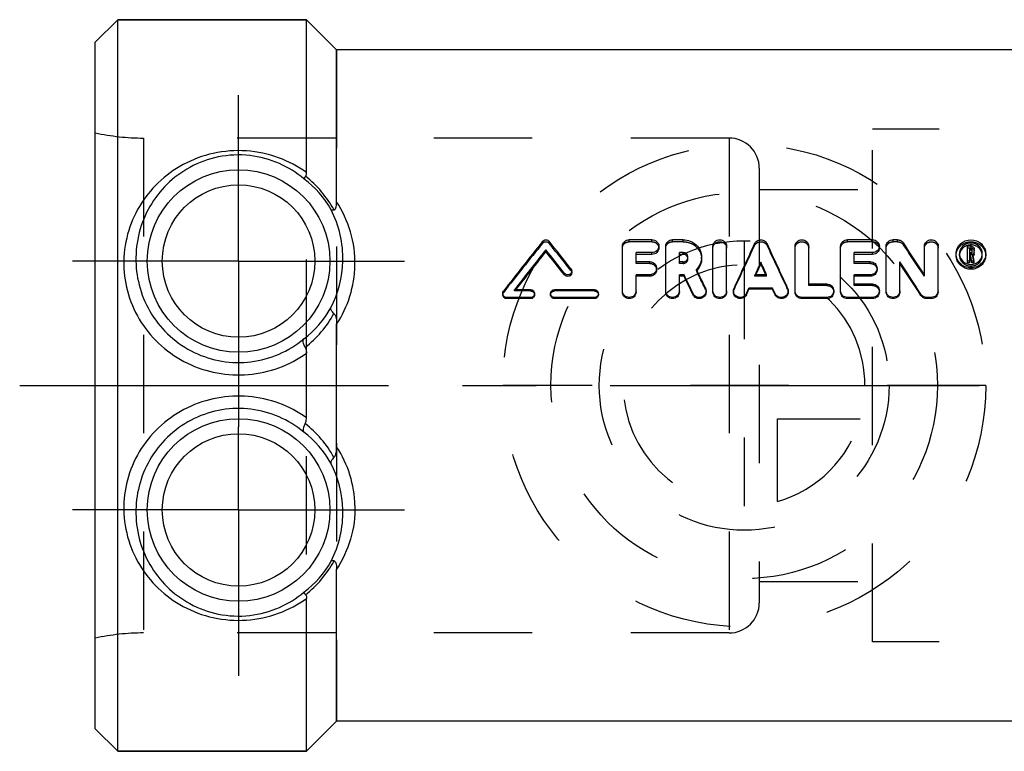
# Model space of a CAD drawing. Header units: millimetres. Extents: x 439 to 562, y 476 to 524.
# Tile 1 of 12: x 439 to 504, y 476 to 524. Entities that reach past the tile are written whole.
import ezdxf

# ---------------------------------------------------------------- set-up
doc = ezdxf.new("R2010")
doc.units = ezdxf.units.MM
doc.header["$LTSCALE"] = 65.185185
doc.linetypes.add('CENTER', pattern=[0.6, 0.375, -0.075, 0.075, -0.075])
doc.linetypes.add('HIDDEN', pattern=[0.2, 0.1, -0.1])
for name, color, linetype in [('ACHSEN_S', 7, 'CONTINUOUS'), ('FASEN', 7, 'CONTINUOUS'), ('KOERPER', 7, 'CONTINUOUS'), ('KONST.EL_MIT_GEO', 7, 'CONTINUOUS'), ('KURVEN', 7, 'CONTINUOUS')]:
    doc.layers.add(name, color=color, linetype=linetype)

msp = doc.modelspace()

# ---------------------------------------------------------------- linework, layer by layer
at = {"layer": 'ACHSEN_S', "color": 2, "linetype": 'CENTER'}
msp.add_line((438.512, 500), (561.706, 500), dxfattribs=at)
at = {"layer": 'FASEN', "color": 7, "linetype": 'Continuous'}
for p, q in [((445.012, 524.25), (443.512, 522.75)), ((445.012, 475.75), (445.012, 524.25)), ((445.012, 524.25), (457.512, 524.25)), ((443.512, 477.25), (443.512, 522.75)), ((445.012, 475.75), (443.512, 477.25)), ((445.012, 475.75), (457.512, 475.75))]:
    msp.add_line(p, q, dxfattribs=at)
at = {"layer": 'KOERPER', "color": 7, "linetype": 'Continuous'}
for p, q in [((457.512, 524.25), (445.012, 524.25)), ((459.512, 522.25), (457.512, 524.25)), ((513.512, 522.25), (459.512, 522.25)), ((459.512, 477.75), (457.512, 475.75)), ((513.512, 477.75), (459.512, 477.75)), ((457.512, 475.75), (445.012, 475.75))]:
    msp.add_line(p, q, dxfattribs=at)
at = {"layer": 'KOERPER', "color": 8, "linetype": 'HIDDEN'}
for p, q in [((457.512, 475.75), (457.512, 524.25)), ((459.512, 522.25), (459.512, 477.75)), ((495.011, 483), (495.011, 517)), ((485.512, 516.405), (446.711, 516.405)), ((485.512, 516.405), (485.512, 483.595)), ((487.512, 514.405), (487.512, 485.595)), ((487.512, 513), (495.011, 513)), ((487.512, 487), (495.011, 487)), ((485.512, 483.595), (446.711, 483.595))]:
    msp.add_line(p, q, dxfattribs=at)
at = {"layer": 'KOERPER', "color": 2, "linetype": 'CENTER'}
for p, q in [((453.012, 508.25), (453.012, 519.25)), ((453.012, 508.25), (442.012, 508.25)), ((453.012, 508.25), (453.012, 497.25)), ((453.012, 508.25), (464.012, 508.25)), ((453.012, 491.75), (453.012, 497.25)), ((453.012, 491.75), (442.012, 491.75)), ((453.012, 491.75), (453.012, 480.75)), ((453.012, 491.75), (464.012, 491.75))]:
    msp.add_line(p, q, dxfattribs=at)
at = {"layer": 'KOERPER', "color": 8, "linetype": 'HIDDEN'}
for centre, start, end in [((485.512, 514.405), 0, 90), ((485.512, 485.595), 270, 360)]:
    msp.add_arc(centre, 2, start, end, dxfattribs=at)
at = {"layer": 'KONST.EL_MIT_GEO', "color": 7, "linetype": 'Continuous'}
for p, q in [((457.512, 514.121), (457.512, 524.25)), ((459.512, 512.175), (459.512, 522.25)), ((480.403, 509.657), (478.894, 509.657)), ((482.465, 509.657), (481.762, 509.657)), ((495.012, 509.657), (493.351, 509.657)), ((496.672, 509.657), (496.37, 509.657)), ((473.373, 508.88), (473.373, 509)), ((478.441, 506.278), (478.441, 509.234)), ((481.309, 506.278), (481.309, 509.234)), ((484.44, 506.278), (484.44, 509.234)), ((485.345, 506.278), (485.345, 509.234)), ((489.88, 506.278), (489.88, 509.234)), ((490.785, 506.718), (490.785, 509.234)), ((492.898, 506.278), (492.898, 509.234)), ((495.917, 506.278), (495.917, 509.234)), ((498.455, 507.339), (498.455, 509.234)), ((499.36, 506.278), (499.36, 509.234)), ((501.303, 508.127), (501.303, 509.233)), ((501.554, 509.233), (501.303, 509.233)), ((501.454, 508.797), (501.454, 509.092)), ((501.554, 509.092), (501.454, 509.092)), ((501.554, 508.971), (501.454, 508.971)), ((501.554, 508.971), (501.554, 509.092)), ((501.605, 508.845), (501.605, 509.044)), ((501.756, 508.728), (501.756, 509.044)), ((479.347, 508.202), (479.347, 508.809)), ((480.403, 508.809), (479.347, 508.809)), ((480.403, 508.692), (479.347, 508.692)), ((480.252, 508.202), (479.347, 508.202)), ((480.403, 508.692), (480.403, 508.809)), ((482.215, 508.202), (482.215, 508.809)), ((482.465, 508.809), (482.215, 508.809)), ((482.465, 508.692), (482.215, 508.692)), ((482.465, 508.202), (482.215, 508.202)), ((482.465, 508.692), (482.465, 508.809)), ((487.612, 508.065), (487.612, 508.173)), ((493.804, 508.202), (493.804, 508.809)), ((495.012, 508.809), (493.804, 508.809)), ((495.012, 508.692), (493.804, 508.692)), ((494.861, 508.202), (493.804, 508.202)), ((495.012, 508.692), (495.012, 508.809)), ((496.823, 506.278), (496.823, 508.2)), ((501.454, 508.237), (501.303, 508.237)), ((501.554, 508.797), (501.454, 508.797)), ((501.454, 508.127), (501.454, 508.655)), ((501.501, 508.655), (501.454, 508.655)), ((501.501, 508.54), (501.454, 508.54)), ((501.501, 508.54), (501.501, 508.655)), ((501.544, 508.47), (501.501, 508.655)), ((501.512, 508.494), (501.501, 508.54)), ((501.555, 508.311), (501.512, 508.494)), ((501.555, 508.423), (501.544, 508.47)), ((501.599, 508.237), (501.555, 508.423)), ((501.599, 508.127), (501.555, 508.311)), ((501.599, 508.127), (501.599, 508.237)), ((501.753, 508.237), (501.599, 508.237)), ((501.696, 508.482), (501.65, 508.678)), ((501.719, 508.384), (501.696, 508.482)), ((501.753, 508.237), (501.719, 508.384)), ((501.753, 508.127), (501.753, 508.237)), ((501.454, 508.127), (501.303, 508.127)), ((501.753, 508.127), (501.599, 508.127)), ((474.61, 507.328), (474.61, 507.427)), ((479.347, 506.278), (479.347, 507.337)), ((480.252, 507.337), (479.347, 507.337)), ((480.252, 507.239), (479.347, 507.239)), ((480.252, 507.239), (480.252, 507.337)), ((482.215, 506.278), (482.215, 507.337)), ((482.524, 507.337), (482.215, 507.337)), ((482.524, 507.239), (482.215, 507.239)), ((482.524, 507.239), (482.524, 507.337)), ((487.998, 507.337), (487.227, 507.337)), ((487.272, 507.337), (487.313, 507.424)), ((487.952, 507.337), (487.912, 507.424)), ((493.804, 506.718), (493.804, 507.337)), ((494.861, 507.337), (493.804, 507.337)), ((494.861, 507.239), (493.804, 507.239)), ((494.861, 507.239), (494.861, 507.337)), ((472.361, 506.352), (471.304, 506.352)), ((476.588, 506.352), (473.946, 506.352)), ((486.665, 506.101), (486.829, 506.462)), ((486.665, 506.02), (486.829, 506.376)), ((486.829, 506.376), (486.829, 506.462)), ((488.396, 506.462), (486.829, 506.462)), ((488.396, 506.376), (486.829, 506.376)), ((488.396, 506.376), (488.396, 506.462)), ((488.559, 506.101), (488.396, 506.462)), ((488.559, 506.02), (488.396, 506.376)), ((491.993, 506.718), (490.785, 506.718)), ((495.012, 506.718), (493.804, 506.718)), ((470.776, 505.759), (470.776, 505.836)), ((472.361, 505.836), (470.776, 505.836)), ((472.361, 505.759), (470.776, 505.759)), ((472.361, 505.759), (472.361, 505.836)), ((473.946, 505.759), (473.946, 505.836)), ((476.588, 505.836), (473.946, 505.836)), ((476.588, 505.759), (473.946, 505.759)), ((476.588, 505.759), (476.588, 505.836)), ((483.123, 506.011), (483.123, 506.092)), ((486.665, 506.02), (486.665, 506.101)), ((488.559, 506.02), (488.559, 506.101)), ((490.332, 505.759), (490.332, 505.836)), ((491.993, 505.836), (490.332, 505.836)), ((491.993, 505.759), (490.332, 505.759)), ((491.993, 505.759), (491.993, 505.836)), ((493.351, 505.759), (493.351, 505.836)), ((495.012, 505.836), (493.351, 505.836)), ((495.012, 505.759), (493.351, 505.759)), ((495.012, 505.759), (495.012, 505.836)), ((498.222, 505.964), (498.222, 506.044)), ((498.606, 505.759), (498.606, 505.836)), ((498.908, 505.836), (498.606, 505.836)), ((498.908, 505.759), (498.606, 505.759)), ((498.908, 505.759), (498.908, 505.836)), ((459.512, 495.934), (459.512, 504.066)), ((457.512, 497.861), (457.512, 502.139)), ((459.512, 477.75), (459.512, 487.825)), ((457.512, 475.75), (457.512, 485.879))]:
    msp.add_line(p, q, dxfattribs=at)
at = {"layer": 'KONST.EL_MIT_GEO', "color": 8, "linetype": 'HIDDEN'}
for p, q in [((443.512, 483.25), (443.512, 516.75)), ((525.512, 517), (495.011, 517)), ((446.711, 516.405), (446.711, 483.595)), ((487.512, 513), (495.011, 513)), ((473.158, 509.43), (473.158, 509.557)), ((473.588, 509.43), (473.588, 509.557)), ((478.894, 509.529), (478.894, 509.657)), ((480.403, 509.529), (478.894, 509.529)), ((480.403, 509.529), (480.403, 509.657)), ((481.762, 509.529), (481.762, 509.657)), ((482.465, 509.529), (481.762, 509.529)), ((482.465, 509.529), (482.465, 509.657)), ((493.351, 509.529), (493.351, 509.657)), ((495.012, 509.529), (493.351, 509.529)), ((495.012, 509.529), (495.012, 509.657)), ((496.37, 509.529), (496.37, 509.657)), ((496.672, 509.529), (496.37, 509.529)), ((496.672, 509.529), (496.672, 509.657)), ((480.856, 509.111), (480.856, 509.234)), ((487.198, 509.28), (487.198, 509.405)), ((488.027, 509.28), (488.027, 509.405)), ((495.465, 509.111), (495.465, 509.234)), ((497.056, 509.333), (497.056, 509.459)), ((501.554, 509.111), (501.303, 509.111)), ((501.554, 509.111), (501.554, 509.233)), ((501.605, 508.728), (501.605, 508.845)), ((479.347, 508.093), (479.347, 508.202)), ((480.252, 508.093), (480.252, 508.202)), ((482.215, 508.093), (482.215, 508.202)), ((482.465, 508.093), (482.465, 508.202)), ((482.786, 508.393), (482.786, 508.506)), ((483.691, 508.393), (483.691, 508.506)), ((493.804, 508.093), (493.804, 508.202)), ((494.861, 508.093), (494.861, 508.202)), ((500.548, 508.621), (500.548, 508.737)), ((500.776, 508.621), (500.776, 508.736)), ((501.454, 508.68), (501.454, 508.797)), ((501.554, 508.68), (501.454, 508.68)), ((501.554, 508.68), (501.554, 508.797)), ((501.65, 508.562), (501.65, 508.678)), ((501.753, 508.127), (501.65, 508.562)), ((502.285, 508.621), (502.285, 508.737)), ((502.512, 508.621), (502.512, 508.737)), ((475.033, 507.627), (475.033, 507.73)), ((475.086, 507.478), (475.086, 507.579)), ((480.252, 508.093), (479.347, 508.093)), ((480.705, 507.667), (480.705, 507.771)), ((482.465, 508.093), (482.215, 508.093)), ((483.348, 507.594), (483.348, 507.697)), ((494.861, 508.093), (493.804, 508.093)), ((495.314, 507.667), (495.314, 507.771)), ((487.227, 507.239), (487.227, 507.337)), ((487.227, 507.239), (487.272, 507.337)), ((487.998, 507.239), (487.227, 507.239)), ((487.998, 507.239), (487.952, 507.337)), ((487.998, 507.239), (487.998, 507.337)), ((498.455, 507.241), (498.455, 507.339)), ((470.565, 506.166), (470.565, 506.249)), ((471.304, 506.267), (471.304, 506.352)), ((471.304, 506.267), (471.344, 506.32)), ((472.361, 506.267), (471.304, 506.267)), ((471.344, 506.32), (471.369, 506.352)), ((472.361, 506.267), (472.361, 506.352)), ((473.946, 506.267), (473.946, 506.352)), ((476.588, 506.267), (473.946, 506.267)), ((476.588, 506.267), (476.588, 506.352)), ((478.441, 506.195), (478.441, 506.278)), ((479.347, 506.195), (479.347, 506.278)), ((481.309, 506.195), (481.309, 506.278)), ((482.215, 506.195), (482.215, 506.278)), ((483.944, 506.379), (483.944, 506.465)), ((483.987, 506.195), (483.987, 506.278)), ((484.44, 506.195), (484.44, 506.278)), ((485.345, 506.195), (485.345, 506.278)), ((485.798, 506.279), (485.798, 506.195)), ((485.836, 506.37), (485.836, 506.456)), ((489.388, 506.37), (489.388, 506.456)), ((489.427, 506.195), (489.427, 506.279)), ((489.88, 506.195), (489.88, 506.278)), ((490.785, 506.629), (490.785, 506.718)), ((491.993, 506.629), (490.785, 506.629)), ((491.993, 506.629), (491.993, 506.718)), ((492.446, 506.195), (492.446, 506.278)), ((492.898, 506.195), (492.898, 506.278)), ((493.804, 506.629), (493.804, 506.718)), ((495.012, 506.629), (493.804, 506.629)), ((495.012, 506.629), (495.012, 506.718)), ((495.465, 506.195), (495.465, 506.278)), ((495.917, 506.195), (495.917, 506.278)), ((496.823, 506.195), (496.823, 506.278)), ((499.36, 506.195), (499.36, 506.278)), ((470.512, 506.095), (470.512, 506.013)), ((472.625, 506.013), (472.625, 506.094)), ((473.682, 506.095), (473.682, 506.014)), ((476.852, 506.013), (476.852, 506.094)), ((487.512, 487), (495.011, 487)), ((525.512, 483), (495.011, 483))]:
    msp.add_line(p, q, dxfattribs=at)
at = {"layer": 'KONST.EL_MIT_GEO', "color": 7, "linetype": 'Continuous'}
for centre, radius in [((453.012, 508.25), 6.05), ((453.012, 508.25), 5.051), ((453.012, 491.75), 6.05), ((453.012, 491.75), 5.051)]:
    msp.add_circle(centre, radius, dxfattribs=at)
at = {"layer": 'KONST.EL_MIT_GEO', "color": 8, "linetype": 'HIDDEN'}
for centre, radius, start, end in [((446.711, 531.405), 15, 257.68775, 270), ((627.192, 384.409), 198.385, 140.9359, 142.13981), ((324.493, 388.361), 192.059, 38.38801, 39.07726), ((683.652, 415.581), 217.655, 154.50131, 155.347), ((291.573, 415.581), 217.655, 24.653, 25.49869), ((337.572, 401.192), 192.69, 33.39171, 34.13994), ((482.505, 508.393), 0.281, 0.01716, 11.60608), ((501.429, 508.621), 0.654, 174.87757, 180.01606), ((501.558, 508.745), 0.205, 296.73662, 303.55357), ((501.631, 508.621), 0.654, 359.98392, 5.08615), ((482.5, 508.46), 1.212, 314.3881, 316.67309), ((287.22, 410.669), 218.771, 25.94379, 26.2984), ((446.711, 468.595), 15, 90, 102.31225)]:
    msp.add_arc(centre, radius, start, end, dxfattribs=at)
at = {"layer": 'KONST.EL_MIT_GEO', "color": 7, "linetype": 'Continuous'}
for centre, radius, start, end in [((453.474, 508.496), 6.488, 29.06234, 53.35239), ((452.913, 508.131), 7.316, 28.57184, 51.64982), ((452.832, 508.409), 7.095, 358.71788, 27.15652), ((629.788, 384.121), 200.667, 141.31097, 142.51105), ((322.012, 388.112), 194.227, 38.01507, 38.70223), ((631.552, 383.271), 202.061, 141.52053, 142.47346), ((628.68, 383.766), 199.434, 141.14547, 142.07216), ((318.723, 386.044), 197.572, 37.90652, 38.48686), ((321.262, 386.312), 195.347, 38.27911, 38.86125), ((688.05, 414.884), 221.981, 154.79826, 155.63665), ((287.175, 414.884), 221.981, 24.36335, 25.20174), ((334.56, 400.741), 195.51, 33.04002, 33.78435), ((501.526, 508.522), 0.797, 106.32952, 111.94409), ((501.53, 508.504), 0.816, 89.92172, 106.26961), ((501.53, 508.498), 0.822, 79.02757, 89.88152), ((501.532, 508.512), 0.807, 73.53734, 79.03464), ((501.568, 509.04), 0.189, 32.02668, 39.7811), ((501.577, 508.845), 0.179, 352.45172, 0.0247), ((452.87, 508.406), 7.056, 332.52491, 358.73694), ((688.747, 415.039), 221.651, 155.1536, 155.3917), ((286.478, 415.039), 221.651, 24.6083, 24.8464), ((325.118, 395.276), 205.51, 32.61503, 33.33148), ((501.557, 508.86), 0.204, 297.0488, 303.86956), ((453.339, 508.122), 7.386, 326.69004, 358.76971), ((282.918, 409.963), 222.989, 25.64316, 25.99484), ((482.519, 508.443), 1.187, 316.67731, 317.99521), ((683.551, 416.111), 216.443, 154.85945, 155.04675), ((291.673, 416.111), 216.443, 24.95325, 25.14055), ((328.332, 395.786), 202.489, 32.9644, 33.68474), ((501.528, 508.805), 0.783, 247.35881, 258.73088), ((501.531, 508.819), 0.797, 258.71718, 269.88222), ((501.53, 508.813), 0.791, 269.93256, 281.14998), ((501.531, 508.807), 0.785, 281.15754, 292.51), ((279.172, 408.639), 226.038, 25.53969, 25.88993), ((283.545, 409.361), 221.749, 25.83945, 26.19263), ((472.382, 506.013), 0.243, 354.43298, 359.99309), ((473.931, 506.095), 0.249, 175.0605, 179.99523), ((476.609, 506.013), 0.243, 354.43298, 359.99309), ((453.337, 508.378), 6.632, 307.03106, 330.87943), ((452.931, 508.281), 7.302, 307.99749, 331.25576), ((452.931, 491.719), 7.302, 28.74393, 52.00255), ((453.337, 491.622), 6.632, 29.12056, 52.96894), ((453.339, 491.878), 7.386, 1.23007, 33.31018), ((452.87, 491.594), 7.056, 1.26297, 27.47518), ((452.832, 491.591), 7.095, 332.84342, 1.28218), ((453.474, 491.504), 6.488, 306.6476, 330.93767), ((452.916, 491.867), 7.313, 308.34541, 331.43318)]:
    msp.add_arc(centre, radius, start, end, dxfattribs=at)
for points, knots in [([(457.512, 514.121), (456.948, 514.528), (455.674, 515.203), (453.537, 515.657), (451.342, 515.492), (449.323, 514.741), (447.64, 513.515), (446.369, 511.919), (445.568, 510.038), (445.399, 508.672), (445.412, 507.987)], [0, 0, 0, 0, 0.124894, 0.255298, 0.387242, 0.514871, 0.637127, 0.756701, 0.876849, 1, 1, 1, 1]), ([(457.346, 513.701), (456.856, 514.112), (455.719, 514.821), (453.745, 515.352), (451.673, 515.257), (449.774, 514.559), (448.22, 513.401), (447.067, 511.907), (446.347, 510.155), (446.198, 508.888), (446.211, 508.25)], [0, 0, 0, 0, 0.123548, 0.254407, 0.388457, 0.517158, 0.638935, 0.757498, 0.876896, 1, 1, 1, 1]), ([(457.453, 513.868), (457.464, 513.884), (457.505, 513.963), (457.512, 514.054), (457.512, 514.121)], [0, 0, 0, 0, 0.223512, 1, 1, 1, 1]), ([(457.453, 513.868), (457.437, 513.847), (457.41, 513.809), (457.376, 513.759), (457.357, 513.725), (457.346, 513.707), (457.346, 513.701)], [0, 0, 0, 0, 0.403876, 0.705872, 0.903929, 1, 1, 1, 1]), ([(459.338, 511.63), (459.424, 511.645), (459.507, 511.889), (459.512, 512.066), (459.512, 512.175)], [0, 0, 0, 0, 0.443422, 1, 1, 1, 1]), ([(460.724, 507.964), (460.74, 508.714), (460.541, 510.205), (459.909, 511.567), (459.512, 512.175)], [0, 0, 0, 0, 0.508231, 1, 1, 1, 1]), ([(459.338, 511.63), (459.297, 511.623), (459.233, 511.614), (459.161, 511.629), (459.145, 511.647)], [0, 0, 0, 0, 0.631358, 1, 1, 1, 1]), ([(473.158, 509.557), (473.207, 509.618), (473.373, 509.696), (473.538, 509.618), (473.588, 509.557)], [0, 0, 0, 0, 0.500457, 1, 1, 1, 1]), ([(478.441, 509.234), (478.441, 509.29), (478.466, 509.403), (478.601, 509.59), (478.78, 509.657), (478.894, 509.657)], [0, 0, 0, 0, 0.245853, 0.495547, 1, 1, 1, 1]), ([(480.403, 509.657), (480.517, 509.657), (480.696, 509.59), (480.831, 509.403), (480.856, 509.29), (480.856, 509.234)], [0, 0, 0, 0, 0.504769, 0.753968, 1, 1, 1, 1]), ([(481.309, 509.234), (481.309, 509.29), (481.333, 509.403), (481.468, 509.59), (481.648, 509.657), (481.762, 509.657)], [0, 0, 0, 0, 0.245853, 0.495547, 1, 1, 1, 1]), ([(482.465, 509.657), (482.625, 509.657), (482.944, 509.599), (483.352, 509.346), (483.627, 508.963), (483.691, 508.657), (483.691, 508.506)], [0, 0, 0, 0, 0.25811, 0.510828, 0.75681, 1, 1, 1, 1]), ([(484.44, 509.234), (484.44, 509.29), (484.464, 509.403), (484.6, 509.59), (484.893, 509.702), (485.185, 509.59), (485.321, 509.403), (485.345, 509.29), (485.345, 509.234)], [0, 0, 0, 0, 0.122795, 0.247848, 0.50014, 0.752389, 0.877545, 1, 1, 1, 1]), ([(487.198, 509.405), (487.233, 509.48), (487.355, 509.612), (487.613, 509.68), (487.87, 509.611), (487.992, 509.479), (488.027, 509.405)], [0, 0, 0, 0, 0.245621, 0.500248, 0.755036, 1, 1, 1, 1]), ([(489.88, 509.234), (489.88, 509.29), (489.904, 509.403), (490.04, 509.59), (490.333, 509.702), (490.625, 509.59), (490.761, 509.403), (490.785, 509.29), (490.785, 509.234)], [0, 0, 0, 0, 0.122795, 0.247848, 0.50014, 0.752389, 0.877545, 1, 1, 1, 1]), ([(492.898, 509.234), (492.898, 509.29), (492.923, 509.403), (493.058, 509.59), (493.237, 509.657), (493.351, 509.657)], [0, 0, 0, 0, 0.245853, 0.495547, 1, 1, 1, 1]), ([(495.012, 509.657), (495.126, 509.657), (495.305, 509.59), (495.44, 509.403), (495.465, 509.29), (495.465, 509.234)], [0, 0, 0, 0, 0.504769, 0.753968, 1, 1, 1, 1]), ([(495.917, 509.234), (495.917, 509.29), (495.942, 509.403), (496.077, 509.59), (496.256, 509.657), (496.37, 509.657)], [0, 0, 0, 0, 0.245853, 0.495547, 1, 1, 1, 1]), ([(496.672, 509.657), (496.748, 509.657), (496.898, 509.622), (497.015, 509.519), (497.056, 509.459)], [0, 0, 0, 0, 0.508388, 1, 1, 1, 1]), ([(498.455, 509.234), (498.455, 509.29), (498.479, 509.403), (498.615, 509.59), (498.908, 509.702), (499.2, 509.59), (499.336, 509.403), (499.36, 509.29), (499.36, 509.234)], [0, 0, 0, 0, 0.122795, 0.247848, 0.50014, 0.752389, 0.877545, 1, 1, 1, 1]), ([(500.548, 508.737), (500.548, 508.858), (500.601, 509.104), (500.895, 509.512), (501.531, 509.754), (502.166, 509.511), (502.46, 509.103), (502.512, 508.857), (502.512, 508.737)], [0, 0, 0, 0, 0.122856, 0.247957, 0.500075, 0.752337, 0.877418, 1, 1, 1, 1]), ([(480.856, 509.234), (480.856, 509.124), (480.752, 508.893), (480.517, 508.809), (480.403, 508.809)], [0, 0, 0, 0, 0.490022, 1, 1, 1, 1]), ([(480.856, 509.111), (480.856, 509.003), (480.75, 508.773), (480.517, 508.692), (480.403, 508.692)], [0, 0, 0, 0, 0.487664, 1, 1, 1, 1]), ([(495.465, 509.234), (495.465, 509.124), (495.36, 508.893), (495.126, 508.809), (495.012, 508.809)], [0, 0, 0, 0, 0.490022, 1, 1, 1, 1]), ([(495.465, 509.111), (495.465, 509.003), (495.359, 508.773), (495.126, 508.692), (495.012, 508.692)], [0, 0, 0, 0, 0.487664, 1, 1, 1, 1]), ([(502.285, 508.737), (502.285, 508.829), (502.245, 509.019), (502.019, 509.333), (501.531, 509.52), (501.042, 509.333), (500.816, 509.019), (500.775, 508.829), (500.776, 508.736)], [0, 0, 0, 0, 0.122528, 0.247593, 0.499808, 0.751853, 0.876957, 1, 1, 1, 1]), ([(500.88, 508.976), (500.866, 508.954), (500.814, 508.862), (500.785, 508.757), (500.778, 508.679)], [0, 0, 0, 0, 0.254503, 1, 1, 1, 1]), ([(501.228, 509.261), (501.192, 509.247), (501.056, 509.18), (500.941, 509.071), (500.88, 508.976)], [0, 0, 0, 0, 0.256139, 1, 1, 1, 1]), ([(501.554, 509.233), (501.569, 509.233), (501.628, 509.227), (501.685, 509.194), (501.713, 509.16)], [0, 0, 0, 0, 0.260532, 1, 1, 1, 1]), ([(501.605, 509.044), (501.605, 509.056), (501.593, 509.082), (501.566, 509.092), (501.554, 509.092)], [0, 0, 0, 0, 0.491374, 1, 1, 1, 1]), ([(501.554, 508.797), (501.567, 508.797), (501.593, 508.807), (501.605, 508.833), (501.605, 508.845)], [0, 0, 0, 0, 0.511066, 1, 1, 1, 1]), ([(502.181, 508.976), (502.134, 509.05), (502.009, 509.182), (501.847, 509.261), (501.761, 509.286)], [0, 0, 0, 0, 0.494703, 1, 1, 1, 1]), ([(502.282, 508.679), (502.275, 508.757), (502.246, 508.861), (502.195, 508.953), (502.181, 508.976)], [0, 0, 0, 0, 0.745399, 1, 1, 1, 1]), ([(446.211, 508.25), (446.223, 507.642), (446.413, 506.404), (447.186, 504.675), (448.424, 503.195), (450.038, 502.11), (451.897, 501.52), (453.847, 501.48), (455.728, 501.991), (456.838, 502.674), (457.331, 503.083)], [0, 0, 0, 0, 0.119837, 0.243217, 0.368629, 0.494793, 0.621118, 0.74746, 0.873787, 1, 1, 1, 1]), ([(480.252, 508.202), (480.367, 508.202), (480.603, 508.116), (480.705, 507.882), (480.705, 507.771)], [0, 0, 0, 0, 0.507838, 1, 1, 1, 1]), ([(482.786, 508.506), (482.786, 508.584), (482.713, 508.749), (482.546, 508.809), (482.465, 508.809)], [0, 0, 0, 0, 0.490543, 1, 1, 1, 1]), ([(482.693, 508.603), (482.648, 508.645), (482.569, 508.684), (482.486, 508.692), (482.465, 508.692)], [0, 0, 0, 0, 0.7431, 1, 1, 1, 1]), ([(482.465, 508.202), (482.546, 508.202), (482.713, 508.263), (482.786, 508.428), (482.786, 508.506)], [0, 0, 0, 0, 0.50978, 1, 1, 1, 1]), ([(483.691, 508.506), (483.691, 508.358), (483.629, 508.056), (483.455, 507.803), (483.348, 507.697)], [0, 0, 0, 0, 0.495224, 1, 1, 1, 1]), ([(483.691, 508.393), (483.691, 508.259), (483.639, 507.986), (483.492, 507.75), (483.401, 507.649)], [0, 0, 0, 0, 0.495091, 1, 1, 1, 1]), ([(494.861, 508.202), (494.975, 508.202), (495.212, 508.116), (495.314, 507.882), (495.314, 507.771)], [0, 0, 0, 0, 0.507838, 1, 1, 1, 1]), ([(502.512, 508.737), (502.512, 508.616), (502.46, 508.369), (502.24, 508.059), (501.913, 507.853), (501.53, 507.781), (501.147, 507.853), (500.82, 508.06), (500.601, 508.369), (500.548, 508.616), (500.548, 508.737)], [0, 0, 0, 0, 0.121393, 0.245564, 0.372146, 0.500052, 0.62823, 0.754675, 0.878828, 1, 1, 1, 1]), ([(502.512, 508.621), (502.512, 508.501), (502.459, 508.257), (502.167, 507.849), (501.53, 507.602), (500.893, 507.85), (500.601, 508.257), (500.548, 508.502), (500.548, 508.621)], [0, 0, 0, 0, 0.121711, 0.246693, 0.500057, 0.753548, 0.878511, 1, 1, 1, 1]), ([(500.776, 508.736), (500.776, 508.6), (500.865, 508.318), (501.097, 508.137), (501.227, 508.082)], [0, 0, 0, 0, 0.492187, 1, 1, 1, 1]), ([(501.756, 508.728), (501.756, 508.698), (501.74, 508.637), (501.696, 508.591), (501.671, 508.575)], [0, 0, 0, 0, 0.49569, 1, 1, 1, 1]), ([(501.832, 508.082), (501.962, 508.136), (502.195, 508.317), (502.285, 508.6), (502.285, 508.737)], [0, 0, 0, 0, 0.507014, 1, 1, 1, 1]), ([(445.412, 507.987), (445.425, 507.326), (445.635, 505.985), (446.493, 504.125), (447.847, 502.548), (449.588, 501.39), (451.578, 500.738), (453.67, 500.634), (455.714, 501.084), (456.952, 501.738), (457.512, 502.139)], [0, 0, 0, 0, 0.120772, 0.244463, 0.369788, 0.495722, 0.621798, 0.747895, 0.873981, 1, 1, 1, 1]), ([(475.086, 507.579), (475.086, 507.527), (475.049, 507.419), (474.91, 507.322), (474.739, 507.32), (474.643, 507.385), (474.61, 507.427)], [0, 0, 0, 0, 0.243807, 0.494733, 0.748761, 1, 1, 1, 1]), ([(480.705, 507.771), (480.705, 507.659), (480.603, 507.425), (480.367, 507.337), (480.252, 507.337)], [0, 0, 0, 0, 0.49253, 1, 1, 1, 1]), ([(480.705, 507.667), (480.705, 507.557), (480.602, 507.325), (480.367, 507.239), (480.252, 507.239)], [0, 0, 0, 0, 0.490169, 1, 1, 1, 1]), ([(495.314, 507.771), (495.314, 507.659), (495.212, 507.425), (494.976, 507.337), (494.861, 507.337)], [0, 0, 0, 0, 0.49253, 1, 1, 1, 1]), ([(495.314, 507.667), (495.314, 507.557), (495.21, 507.325), (494.975, 507.239), (494.861, 507.239)], [0, 0, 0, 0, 0.490169, 1, 1, 1, 1]), ([(475.086, 507.478), (475.086, 507.427), (475.049, 507.319), (474.909, 507.225), (474.739, 507.223), (474.643, 507.287), (474.61, 507.328)], [0, 0, 0, 0, 0.242123, 0.493213, 0.748537, 1, 1, 1, 1]), ([(472.361, 506.352), (472.429, 506.352), (472.568, 506.299), (472.625, 506.16), (472.625, 506.094)], [0, 0, 0, 0, 0.505082, 1, 1, 1, 1]), ([(473.683, 506.116), (473.688, 506.178), (473.751, 506.304), (473.882, 506.352), (473.946, 506.352)], [0, 0, 0, 0, 0.494481, 1, 1, 1, 1]), ([(476.588, 506.352), (476.655, 506.352), (476.794, 506.299), (476.852, 506.16), (476.852, 506.094)], [0, 0, 0, 0, 0.505082, 1, 1, 1, 1]), ([(479.347, 506.278), (479.347, 506.165), (479.246, 505.928), (478.894, 505.79), (478.542, 505.928), (478.441, 506.165), (478.441, 506.278)], [0, 0, 0, 0, 0.247854, 0.500079, 0.752276, 1, 1, 1, 1]), ([(482.215, 506.278), (482.215, 506.165), (482.114, 505.928), (481.762, 505.79), (481.41, 505.928), (481.309, 506.165), (481.309, 506.278)], [0, 0, 0, 0, 0.247854, 0.500079, 0.752276, 1, 1, 1, 1]), ([(483.987, 506.278), (483.987, 506.181), (483.913, 505.977), (483.639, 505.813), (483.32, 505.849), (483.166, 506.003), (483.123, 506.092)], [0, 0, 0, 0, 0.246912, 0.497864, 0.750389, 1, 1, 1, 1]), ([(485.345, 506.278), (485.345, 506.165), (485.244, 505.928), (484.892, 505.79), (484.54, 505.928), (484.44, 506.165), (484.44, 506.278)], [0, 0, 0, 0, 0.247854, 0.500079, 0.752276, 1, 1, 1, 1]), ([(486.665, 506.101), (486.624, 506.01), (486.472, 505.852), (486.151, 505.812), (485.873, 505.975), (485.798, 506.18), (485.798, 506.279)], [0, 0, 0, 0, 0.249577, 0.502088, 0.753097, 1, 1, 1, 1]), ([(489.427, 506.279), (489.427, 506.18), (489.352, 505.975), (489.074, 505.812), (488.753, 505.852), (488.6, 506.01), (488.559, 506.101)], [0, 0, 0, 0, 0.246942, 0.497961, 0.750493, 1, 1, 1, 1]), ([(490.332, 505.836), (490.217, 505.836), (489.979, 505.928), (489.88, 506.165), (489.88, 506.278)], [0, 0, 0, 0, 0.504492, 1, 1, 1, 1]), ([(491.993, 506.718), (492.108, 506.718), (492.346, 506.628), (492.446, 506.391), (492.446, 506.278)], [0, 0, 0, 0, 0.505044, 1, 1, 1, 1]), ([(492.446, 506.278), (492.446, 506.165), (492.346, 505.928), (492.108, 505.836), (491.993, 505.836)], [0, 0, 0, 0, 0.495501, 1, 1, 1, 1]), ([(493.351, 505.836), (493.236, 505.836), (492.998, 505.928), (492.898, 506.165), (492.898, 506.278)], [0, 0, 0, 0, 0.504492, 1, 1, 1, 1]), ([(495.012, 506.718), (495.127, 506.718), (495.365, 506.628), (495.465, 506.391), (495.465, 506.278)], [0, 0, 0, 0, 0.505044, 1, 1, 1, 1]), ([(495.465, 506.278), (495.465, 506.165), (495.365, 505.928), (495.127, 505.836), (495.012, 505.836)], [0, 0, 0, 0, 0.495501, 1, 1, 1, 1]), ([(496.823, 506.278), (496.823, 506.165), (496.722, 505.928), (496.37, 505.79), (496.018, 505.928), (495.917, 506.165), (495.917, 506.278)], [0, 0, 0, 0, 0.247854, 0.500079, 0.752276, 1, 1, 1, 1]), ([(499.36, 506.278), (499.36, 506.165), (499.261, 505.928), (499.023, 505.836), (498.908, 505.836)], [0, 0, 0, 0, 0.495507, 1, 1, 1, 1]), ([(470.776, 505.836), (470.709, 505.836), (470.57, 505.89), (470.512, 506.028), (470.512, 506.095)], [0, 0, 0, 0, 0.503146, 1, 1, 1, 1]), ([(470.776, 505.759), (470.709, 505.759), (470.571, 505.811), (470.512, 505.948), (470.512, 506.013)], [0, 0, 0, 0, 0.505511, 1, 1, 1, 1]), ([(472.625, 506.094), (472.625, 506.028), (472.568, 505.89), (472.429, 505.836), (472.361, 505.836)], [0, 0, 0, 0, 0.494519, 1, 1, 1, 1]), ([(472.624, 505.99), (472.618, 505.928), (472.555, 505.805), (472.425, 505.759), (472.361, 505.759)], [0, 0, 0, 0, 0.492627, 1, 1, 1, 1]), ([(473.946, 505.836), (473.879, 505.836), (473.74, 505.89), (473.682, 506.029), (473.682, 506.095)], [0, 0, 0, 0, 0.504813, 1, 1, 1, 1]), ([(473.946, 505.759), (473.879, 505.759), (473.741, 505.811), (473.682, 505.948), (473.682, 506.014)], [0, 0, 0, 0, 0.507179, 1, 1, 1, 1]), ([(476.852, 506.094), (476.852, 506.028), (476.794, 505.89), (476.655, 505.836), (476.588, 505.836)], [0, 0, 0, 0, 0.494519, 1, 1, 1, 1]), ([(476.851, 505.99), (476.845, 505.928), (476.781, 505.805), (476.651, 505.759), (476.588, 505.759)], [0, 0, 0, 0, 0.492627, 1, 1, 1, 1]), ([(479.347, 506.195), (479.347, 506.083), (479.244, 505.848), (478.894, 505.713), (478.543, 505.848), (478.441, 506.083), (478.441, 506.195)], [0, 0, 0, 0, 0.246672, 0.50008, 0.753458, 1, 1, 1, 1]), ([(482.215, 506.195), (482.215, 506.083), (482.112, 505.848), (481.762, 505.713), (481.411, 505.848), (481.309, 506.083), (481.309, 506.195)], [0, 0, 0, 0, 0.246672, 0.50008, 0.753458, 1, 1, 1, 1]), ([(483.987, 506.195), (483.987, 506.098), (483.912, 505.896), (483.638, 505.736), (483.321, 505.771), (483.166, 505.922), (483.123, 506.011)], [0, 0, 0, 0, 0.245357, 0.496794, 0.75067, 1, 1, 1, 1]), ([(485.345, 506.195), (485.345, 506.083), (485.243, 505.848), (484.892, 505.713), (484.542, 505.848), (484.44, 506.083), (484.44, 506.195)], [0, 0, 0, 0, 0.246672, 0.50008, 0.753458, 1, 1, 1, 1]), ([(486.665, 506.02), (486.624, 505.929), (486.471, 505.774), (486.152, 505.735), (485.874, 505.894), (485.798, 506.097), (485.798, 506.195)], [0, 0, 0, 0, 0.249244, 0.503107, 0.754636, 1, 1, 1, 1]), ([(489.427, 506.195), (489.427, 506.097), (489.351, 505.894), (489.073, 505.734), (488.754, 505.774), (488.601, 505.929), (488.559, 506.02)], [0, 0, 0, 0, 0.245403, 0.496943, 0.750826, 1, 1, 1, 1]), ([(490.332, 505.759), (490.218, 505.759), (489.981, 505.848), (489.88, 506.083), (489.88, 506.195)], [0, 0, 0, 0, 0.506856, 1, 1, 1, 1]), ([(492.446, 506.195), (492.446, 506.083), (492.345, 505.848), (492.108, 505.759), (491.993, 505.759)], [0, 0, 0, 0, 0.493137, 1, 1, 1, 1]), ([(493.351, 505.759), (493.236, 505.759), (492.999, 505.848), (492.898, 506.083), (492.898, 506.195)], [0, 0, 0, 0, 0.506856, 1, 1, 1, 1]), ([(495.465, 506.195), (495.465, 506.083), (495.364, 505.848), (495.127, 505.759), (495.012, 505.759)], [0, 0, 0, 0, 0.493137, 1, 1, 1, 1]), ([(496.823, 506.195), (496.823, 506.083), (496.721, 505.848), (496.37, 505.713), (496.02, 505.848), (495.917, 506.083), (495.917, 506.195)], [0, 0, 0, 0, 0.246672, 0.50008, 0.753458, 1, 1, 1, 1]), ([(498.606, 505.836), (498.53, 505.836), (498.377, 505.874), (498.262, 505.982), (498.222, 506.044)], [0, 0, 0, 0, 0.50249, 1, 1, 1, 1]), ([(498.606, 505.759), (498.53, 505.759), (498.378, 505.796), (498.262, 505.902), (498.222, 505.964)], [0, 0, 0, 0, 0.503828, 1, 1, 1, 1]), ([(499.36, 506.195), (499.36, 506.083), (499.259, 505.848), (499.022, 505.759), (498.908, 505.759)], [0, 0, 0, 0, 0.493143, 1, 1, 1, 1]), ([(459.333, 504.77), (459.296, 504.803), (459.231, 504.87), (459.146, 504.988), (459.112, 505.096), (459.131, 505.15)], [0, 0, 0, 0, 0.335937, 0.615093, 1, 1, 1, 1]), ([(459.333, 504.77), (459.376, 504.73), (459.437, 504.619), (459.5, 504.381), (459.512, 504.191), (459.512, 504.066)], [0, 0, 0, 0, 0.237891, 0.492529, 1, 1, 1, 1]), ([(457.426, 502.527), (457.393, 502.586), (457.339, 502.698), (457.282, 502.879), (457.282, 503.03), (457.331, 503.083)], [0, 0, 0, 0, 0.344791, 0.629338, 1, 1, 1, 1]), ([(457.426, 502.527), (457.442, 502.499), (457.496, 502.376), (457.512, 502.24), (457.512, 502.139)], [0, 0, 0, 0, 0.242795, 1, 1, 1, 1]), ([(457.512, 497.861), (456.952, 498.262), (455.714, 498.916), (453.67, 499.366), (451.578, 499.262), (449.588, 498.61), (447.847, 497.452), (446.493, 495.875), (445.635, 494.015), (445.425, 492.674), (445.412, 492.013)], [0, 0, 0, 0, 0.12602, 0.252106, 0.378202, 0.504279, 0.630212, 0.755538, 0.879229, 1, 1, 1, 1]), ([(457.331, 496.917), (456.838, 497.326), (455.728, 498.009), (453.847, 498.52), (451.897, 498.48), (450.038, 497.89), (448.424, 496.805), (447.186, 495.325), (446.413, 493.596), (446.223, 492.358), (446.211, 491.75)], [0, 0, 0, 0, 0.126213, 0.252541, 0.378883, 0.505208, 0.631372, 0.756784, 0.880164, 1, 1, 1, 1]), ([(457.426, 497.473), (457.442, 497.501), (457.496, 497.624), (457.512, 497.76), (457.512, 497.861)], [0, 0, 0, 0, 0.242795, 1, 1, 1, 1]), ([(457.426, 497.473), (457.393, 497.414), (457.339, 497.302), (457.282, 497.121), (457.282, 496.97), (457.331, 496.917)], [0, 0, 0, 0, 0.344782, 0.629319, 1, 1, 1, 1]), ([(459.333, 495.23), (459.376, 495.27), (459.437, 495.381), (459.5, 495.619), (459.512, 495.809), (459.512, 495.934)], [0, 0, 0, 0, 0.237894, 0.492532, 1, 1, 1, 1]), ([(459.333, 495.23), (459.296, 495.197), (459.231, 495.13), (459.146, 495.012), (459.112, 494.904), (459.131, 494.85)], [0, 0, 0, 0, 0.335989, 0.615229, 1, 1, 1, 1]), ([(445.412, 492.013), (445.399, 491.328), (445.568, 489.962), (446.369, 488.081), (447.64, 486.485), (449.323, 485.259), (451.342, 484.508), (453.537, 484.343), (455.674, 484.797), (456.948, 485.472), (457.512, 485.879)], [0, 0, 0, 0, 0.123152, 0.243299, 0.362873, 0.485129, 0.612759, 0.744702, 0.875106, 1, 1, 1, 1]), ([(460.724, 492.036), (460.74, 491.286), (460.541, 489.795), (459.909, 488.433), (459.512, 487.825)], [0, 0, 0, 0, 0.508241, 1, 1, 1, 1]), ([(446.211, 491.75), (446.198, 491.112), (446.347, 489.845), (447.067, 488.093), (448.22, 486.599), (449.774, 485.441), (451.673, 484.743), (453.745, 484.648), (455.719, 485.179), (456.856, 485.888), (457.346, 486.299)], [0, 0, 0, 0, 0.123105, 0.242503, 0.361065, 0.482843, 0.611543, 0.745593, 0.876452, 1, 1, 1, 1]), ([(459.338, 488.37), (459.297, 488.377), (459.233, 488.386), (459.161, 488.371), (459.145, 488.353)], [0, 0, 0, 0, 0.631701, 1, 1, 1, 1]), ([(459.338, 488.37), (459.424, 488.355), (459.507, 488.111), (459.512, 487.934), (459.512, 487.825)], [0, 0, 0, 0, 0.443417, 1, 1, 1, 1]), ([(457.453, 486.132), (457.437, 486.153), (457.41, 486.191), (457.376, 486.241), (457.356, 486.275), (457.346, 486.293), (457.346, 486.299)], [0, 0, 0, 0, 0.403845, 0.705803, 0.903869, 1, 1, 1, 1]), ([(457.453, 486.132), (457.464, 486.116), (457.505, 486.037), (457.512, 485.946), (457.512, 485.879)], [0, 0, 0, 0, 0.223514, 1, 1, 1, 1])]:
    msp.add_open_spline(points, degree=3, knots=knots, dxfattribs=at)
at = {"layer": 'KONST.EL_MIT_GEO', "color": 8, "linetype": 'HIDDEN'}
for points, knots in [([(473.158, 509.43), (473.207, 509.491), (473.373, 509.566), (473.538, 509.491), (473.588, 509.43)], [0, 0, 0, 0, 0.500459, 1, 1, 1, 1]), ([(478.441, 509.111), (478.441, 509.166), (478.466, 509.278), (478.601, 509.463), (478.78, 509.529), (478.894, 509.529)], [0, 0, 0, 0, 0.244232, 0.49328, 1, 1, 1, 1]), ([(480.403, 509.529), (480.517, 509.529), (480.696, 509.463), (480.831, 509.278), (480.856, 509.166), (480.856, 509.111)], [0, 0, 0, 0, 0.507036, 0.75559, 1, 1, 1, 1]), ([(481.309, 509.111), (481.309, 509.166), (481.334, 509.278), (481.469, 509.463), (481.648, 509.529), (481.762, 509.529)], [0, 0, 0, 0, 0.244232, 0.49328, 1, 1, 1, 1]), ([(482.465, 509.529), (482.625, 509.529), (482.943, 509.471), (483.351, 509.222), (483.627, 508.845), (483.691, 508.542), (483.691, 508.393)], [0, 0, 0, 0, 0.259638, 0.513015, 0.758379, 1, 1, 1, 1]), ([(484.44, 509.111), (484.44, 509.166), (484.464, 509.278), (484.601, 509.464), (484.893, 509.572), (485.184, 509.463), (485.321, 509.278), (485.345, 509.166), (485.345, 509.111)], [0, 0, 0, 0, 0.121985, 0.246714, 0.500141, 0.753523, 0.878352, 1, 1, 1, 1]), ([(487.198, 509.28), (487.233, 509.354), (487.356, 509.484), (487.613, 509.551), (487.869, 509.484), (487.992, 509.354), (488.027, 509.28)], [0, 0, 0, 0, 0.244828, 0.500249, 0.75583, 1, 1, 1, 1]), ([(489.88, 509.111), (489.88, 509.166), (489.904, 509.278), (490.041, 509.464), (490.333, 509.572), (490.624, 509.463), (490.761, 509.278), (490.785, 509.166), (490.785, 509.111)], [0, 0, 0, 0, 0.121985, 0.246714, 0.500141, 0.753523, 0.878352, 1, 1, 1, 1]), ([(492.898, 509.111), (492.898, 509.166), (492.923, 509.278), (493.059, 509.463), (493.238, 509.529), (493.351, 509.529)], [0, 0, 0, 0, 0.244232, 0.49328, 1, 1, 1, 1]), ([(495.012, 509.529), (495.126, 509.529), (495.304, 509.463), (495.44, 509.278), (495.465, 509.166), (495.465, 509.111)], [0, 0, 0, 0, 0.507036, 0.75559, 1, 1, 1, 1]), ([(495.917, 509.111), (495.917, 509.166), (495.942, 509.278), (496.078, 509.463), (496.256, 509.529), (496.37, 509.529)], [0, 0, 0, 0, 0.244232, 0.49328, 1, 1, 1, 1]), ([(496.672, 509.529), (496.748, 509.529), (496.898, 509.494), (497.015, 509.393), (497.056, 509.333)], [0, 0, 0, 0, 0.509668, 1, 1, 1, 1]), ([(498.455, 509.111), (498.455, 509.166), (498.479, 509.278), (498.616, 509.464), (498.908, 509.572), (499.2, 509.463), (499.336, 509.278), (499.36, 509.166), (499.36, 509.111)], [0, 0, 0, 0, 0.121985, 0.246714, 0.500141, 0.753523, 0.878352, 1, 1, 1, 1]), ([(500.548, 508.621), (500.548, 508.74), (500.601, 508.984), (500.896, 509.387), (501.531, 509.624), (502.165, 509.386), (502.46, 508.983), (502.512, 508.739), (502.512, 508.621)], [0, 0, 0, 0, 0.122047, 0.246821, 0.500075, 0.753472, 0.878226, 1, 1, 1, 1]), ([(501.554, 509.111), (501.604, 509.111), (501.709, 509.074), (501.756, 508.972), (501.756, 508.923)], [0, 0, 0, 0, 0.512462, 1, 1, 1, 1]), ([(482.465, 508.093), (482.546, 508.093), (482.712, 508.152), (482.786, 508.316), (482.786, 508.393)], [0, 0, 0, 0, 0.51214, 1, 1, 1, 1]), ([(500.776, 508.621), (500.776, 508.529), (500.816, 508.342), (501.041, 508.029), (501.53, 507.839), (502.019, 508.028), (502.244, 508.341), (502.285, 508.529), (502.285, 508.621)], [0, 0, 0, 0, 0.121497, 0.24641, 0.499827, 0.753094, 0.878054, 1, 1, 1, 1]), ([(501.554, 508.68), (501.567, 508.68), (501.593, 508.689), (501.605, 508.715), (501.605, 508.728)], [0, 0, 0, 0, 0.513427, 1, 1, 1, 1]), ([(475.033, 507.627), (475.042, 507.616), (475.072, 507.572), (475.086, 507.518), (475.086, 507.478)], [0, 0, 0, 0, 0.258401, 1, 1, 1, 1]), ([(480.252, 508.093), (480.367, 508.093), (480.602, 508.009), (480.705, 507.777), (480.705, 507.667)], [0, 0, 0, 0, 0.510203, 1, 1, 1, 1]), ([(494.861, 508.093), (494.975, 508.093), (495.21, 508.009), (495.314, 507.777), (495.314, 507.667)], [0, 0, 0, 0, 0.510203, 1, 1, 1, 1]), ([(472.361, 506.267), (472.428, 506.267), (472.567, 506.216), (472.625, 506.078), (472.625, 506.013)], [0, 0, 0, 0, 0.507451, 1, 1, 1, 1]), ([(473.682, 506.014), (473.682, 506.079), (473.741, 506.216), (473.879, 506.267), (473.946, 506.267)], [0, 0, 0, 0, 0.491878, 1, 1, 1, 1]), ([(476.588, 506.267), (476.655, 506.267), (476.793, 506.216), (476.852, 506.078), (476.852, 506.013)], [0, 0, 0, 0, 0.507451, 1, 1, 1, 1]), ([(491.993, 506.629), (492.108, 506.629), (492.344, 506.541), (492.446, 506.306), (492.446, 506.195)], [0, 0, 0, 0, 0.507412, 1, 1, 1, 1]), ([(495.012, 506.629), (495.127, 506.629), (495.363, 506.541), (495.465, 506.306), (495.465, 506.195)], [0, 0, 0, 0, 0.507412, 1, 1, 1, 1])]:
    msp.add_open_spline(points, degree=3, knots=knots, dxfattribs=at)
at = {"layer": 'KONST.EL_MIT_GEO', "color": 7, "linetype": 'Continuous'}
for points in [[(501.593, 508.954), (501.583, 508.965), (501.568, 508.971), (501.554, 508.971)], [(501.754, 508.822), (501.747, 508.77), (501.714, 508.719), (501.671, 508.69)], [(501.728, 509.14), (501.746, 509.112), (501.756, 509.077), (501.756, 509.044)], [(482.78, 508.449), (482.768, 508.507), (482.736, 508.563), (482.693, 508.603)], [(475.033, 507.73), (475.066, 507.688), (475.086, 507.632), (475.086, 507.579)], [(470.512, 506.095), (470.512, 506.149), (470.532, 506.206), (470.565, 506.249)], [(483.944, 506.465), (483.972, 506.407), (483.987, 506.342), (483.987, 506.278)], [(485.798, 506.279), (485.798, 506.339), (485.811, 506.401), (485.836, 506.456)], [(489.388, 506.456), (489.413, 506.401), (489.427, 506.339), (489.427, 506.279)]]:
    msp.add_open_spline(points, degree=3, dxfattribs=at)
at = {"layer": 'KONST.EL_MIT_GEO', "color": 8, "linetype": 'HIDDEN'}
for points in [[(501.605, 508.923), (501.605, 508.934), (501.6, 508.946), (501.593, 508.954)], [(483.944, 506.379), (483.972, 506.322), (483.987, 506.258), (483.987, 506.195)], [(485.798, 506.195), (485.798, 506.255), (485.811, 506.316), (485.836, 506.37)], [(489.388, 506.37), (489.413, 506.316), (489.427, 506.255), (489.427, 506.195)], [(470.512, 506.013), (470.512, 506.067), (470.532, 506.123), (470.565, 506.166)]]:
    msp.add_open_spline(points, degree=3, dxfattribs=at)
at = {"layer": 'KURVEN', "color": 8, "linetype": 'HIDDEN'}
for p, q in [((486.512, 509.6), (486.512, 492)), ((502.512, 500), (470.512, 500)), ((488.712, 492.308), (488.712, 497.8)), ((488.712, 497.8), (494.204, 497.8))]:
    msp.add_line(p, q, dxfattribs=at)
for radius in [16, 12.8, 9.6]:
    msp.add_circle((486.512, 500), radius, dxfattribs=at)
for start, end in [(0, 270), (285.96201, 344.03799)]:
    msp.add_arc((486.512, 500), 8, start, end, dxfattribs=at)

doc.saveas('drawing.dxf')
